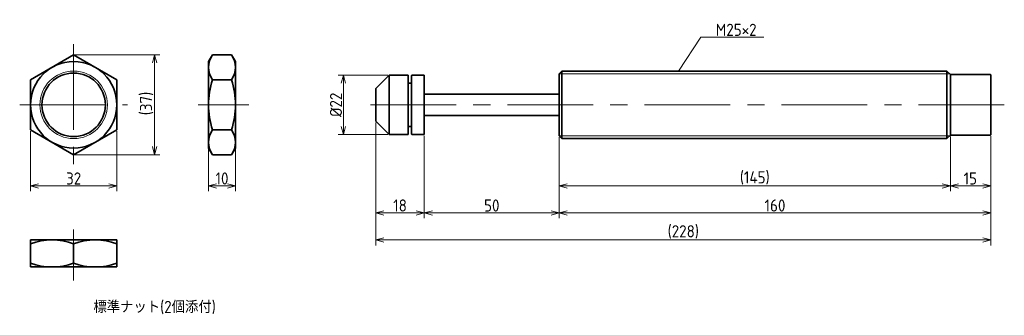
# Model space of a CAD drawing. Header units: millimetres. Extents: x 30 to 395, y 107 to 216.
import ezdxf

# ---------------------------------------------------------------- set-up
doc = ezdxf.new("R2010")
doc.units = ezdxf.units.MM
doc.linetypes.add('CENTER', pattern=[50.8, 31.75, -6.35, 6.35, -6.35])
doc.layers.get('0').update_dxf_attribs({"plot": 0})
doc.layers.add('図形', color=7, linetype='Continuous', lineweight=35)
doc.layers.add('寸法・文字', color=3, linetype='Continuous', lineweight=18)
doc.layers.get('0').off()
doc.styles.add('Dimension', font='isocp.shx', dxfattribs={"bigfont": 'bigfont.shx'})
doc.dimstyles.new('DXF用', dxfattribs={"dimtxt": 4.5, "dimasz": 3, "dimexe": 2, "dimexo": 0.5, "dimgap": 0.5, "dimtad": 1, "dimdec": 3, "dimdsep": 46, "dimtxsty": 'Dimension', "dimblk": 'OPEN30', "dimcen": 2.5, "dimclrd": 3, "dimclre": 3, "dimclrt": 3, "dimazin": 2, "dimtfac": 1, "dimtdec": 3, "dimtmove": 0, "dimatfit": 3, "dimldrblk": 'OPEN30', "dimfxl": 1, "dimlwd": 18, "dimlwe": 18, "dimarcsym": 0})

# ---------------------------------------------------------------- blocks, each defined once
blk = doc.blocks.new('_Open30')
at = {"color": 0, "linetype": 'ByBlock', "lineweight": -2}
for p, q in [((-1, 0.27), (0, 0)), ((0, 0), (-1, -0.27)), ((0, 0), (-1, 0))]:
    blk.add_line(p, q, dxfattribs=at)
blk = doc.blocks.new('*D1')
at = {"layer": 'Defpoints', "color": 0}
for p in [(34, 175.76), (66, 175.76), (66, 155)]:
    blk.add_point(p, dxfattribs=at)
at = {"layer": '寸法・文字', "color": 3, "lineweight": 18}
for p, q in [((34, 175.26), (34, 153)), ((66, 175.26), (66, 153)), ((37, 155), (63, 155))]:
    blk.add_line(p, q, dxfattribs=at)
at = {"layer": '寸法・文字', "color": 3, "lineweight": 18, "xscale": 3, "yscale": 3, "zscale": 3, "rotation": 180}
blk.add_blockref('_Open30', (34, 155), dxfattribs=at)
at = {"layer": '寸法・文字', "color": 3, "lineweight": 18, "xscale": 3, "yscale": 3, "zscale": 3}
blk.add_blockref('_Open30', (66, 155), dxfattribs=at)
at = {"layer": '寸法・文字', "color": 3, "insert": (50, 157.75), "char_height": 4.5, "attachment_point": 5, "style": 'Dimension'}
blk.add_mtext('32', dxfattribs=at)
blk = doc.blocks.new('*D2')
at = {"layer": 'Defpoints', "color": 0}
for p in [(50, 203.48), (50, 166.52), (80, 166.52)]:
    blk.add_point(p, dxfattribs=at)
at = {"layer": '寸法・文字', "color": 3, "lineweight": 18}
for p, q in [((50.5, 203.48), (82, 203.48)), ((80, 200.48), (80, 169.52)), ((50.5, 166.52), (82, 166.52))]:
    blk.add_line(p, q, dxfattribs=at)
at = {"layer": '寸法・文字', "color": 3, "lineweight": 18, "xscale": 3, "yscale": 3, "zscale": 3}
for p, rotation in [((80, 203.48), 90), ((80, 166.52), 270)]:
    blk.add_blockref('_Open30', p, dxfattribs=dict(at, rotation=rotation))
at = {"layer": '寸法・文字', "color": 3, "insert": (77.03, 185.49), "char_height": 4.5, "attachment_point": 5, "rotation": 90, "style": 'Dimension'}
blk.add_mtext('(37)', dxfattribs=at)
blk = doc.blocks.new('*D3')
at = {"layer": 'Defpoints', "color": 0}
for p in [(100, 169), (110, 169), (110, 155)]:
    blk.add_point(p, dxfattribs=at)
at = {"layer": '寸法・文字', "color": 3, "lineweight": 18}
for p, q in [((100, 168.5), (100, 153)), ((110, 168.5), (110, 153)), ((103, 155), (107, 155))]:
    blk.add_line(p, q, dxfattribs=at)
at = {"layer": '寸法・文字', "color": 3, "lineweight": 18, "xscale": 3, "yscale": 3, "zscale": 3, "rotation": 180}
blk.add_blockref('_Open30', (100, 155), dxfattribs=at)
at = {"layer": '寸法・文字', "color": 3, "lineweight": 18, "xscale": 3, "yscale": 3, "zscale": 3}
blk.add_blockref('_Open30', (110, 155), dxfattribs=at)
at = {"layer": '寸法・文字', "color": 3, "insert": (105, 157.75), "char_height": 4.5, "attachment_point": 5, "style": 'Dimension'}
blk.add_mtext('10', dxfattribs=at)
blk = doc.blocks.new('*D4')
at = {"layer": 'Defpoints', "color": 0}
for p in [(167, 196), (150, 174), (167, 174)]:
    blk.add_point(p, dxfattribs=at)
at = {"layer": '寸法・文字', "color": 3, "lineweight": 18}
for p, q in [((166.5, 196), (148, 196)), ((150, 193), (150, 177)), ((166.5, 174), (148, 174))]:
    blk.add_line(p, q, dxfattribs=at)
at = {"layer": '寸法・文字', "color": 3, "lineweight": 18, "xscale": 3, "yscale": 3, "zscale": 3}
for p, rotation in [((150, 196), 90), ((150, 174), 270)]:
    blk.add_blockref('_Open30', p, dxfattribs=dict(at, rotation=rotation))
at = {"layer": '寸法・文字', "color": 3, "insert": (147.25, 185), "char_height": 4.5, "attachment_point": 5, "rotation": 90, "style": 'Dimension'}
blk.add_mtext('%%c22', dxfattribs=at)
blk = doc.blocks.new('*D5')
at = {"layer": 'Defpoints', "color": 0}
for p in [(375, 173.75), (390, 173.95), (375, 155)]:
    blk.add_point(p, dxfattribs=at)
at = {"layer": '寸法・文字', "color": 3, "lineweight": 18}
for p, q in [((375, 173.25), (375, 153)), ((390, 173.45), (390, 153)), ((387, 155), (378, 155))]:
    blk.add_line(p, q, dxfattribs=at)
at = {"layer": '寸法・文字', "color": 3, "lineweight": 18, "xscale": 3, "yscale": 3, "zscale": 3, "rotation": 180}
blk.add_blockref('_Open30', (375, 155), dxfattribs=at)
at = {"layer": '寸法・文字', "color": 3, "lineweight": 18, "xscale": 3, "yscale": 3, "zscale": 3}
blk.add_blockref('_Open30', (390, 155), dxfattribs=at)
at = {"layer": '寸法・文字', "color": 3, "insert": (382.4, 157.75), "char_height": 4.5, "attachment_point": 5, "style": 'Dimension'}
blk.add_mtext('15', dxfattribs=at)
blk = doc.blocks.new('*D6')
at = {"layer": 'Defpoints', "color": 0}
for p in [(230, 173.5), (375, 173.75), (230, 155)]:
    blk.add_point(p, dxfattribs=at)
at = {"layer": '寸法・文字', "color": 3, "lineweight": 18}
for p, q in [((230, 173), (230, 153)), ((375, 173.25), (375, 153)), ((372, 155), (233, 155))]:
    blk.add_line(p, q, dxfattribs=at)
at = {"layer": '寸法・文字', "color": 3, "lineweight": 18, "xscale": 3, "yscale": 3, "zscale": 3, "rotation": 180}
blk.add_blockref('_Open30', (230, 155), dxfattribs=at)
at = {"layer": '寸法・文字', "color": 3, "lineweight": 18, "xscale": 3, "yscale": 3, "zscale": 3}
blk.add_blockref('_Open30', (375, 155), dxfattribs=at)
at = {"layer": '寸法・文字', "color": 3, "insert": (302.5, 157.975), "char_height": 4.5, "attachment_point": 5, "style": 'Dimension'}
blk.add_mtext('(145)', dxfattribs=at)
blk = doc.blocks.new('*D7')
at = {"layer": 'Defpoints', "color": 0}
for p in [(230, 173.5), (390, 173.95), (230, 145)]:
    blk.add_point(p, dxfattribs=at)
at = {"layer": '寸法・文字', "color": 3, "lineweight": 18}
for p, q in [((230, 173), (230, 143)), ((390, 173.45), (390, 143)), ((387, 145), (233, 145))]:
    blk.add_line(p, q, dxfattribs=at)
at = {"layer": '寸法・文字', "color": 3, "lineweight": 18, "xscale": 3, "yscale": 3, "zscale": 3, "rotation": 180}
blk.add_blockref('_Open30', (230, 145), dxfattribs=at)
at = {"layer": '寸法・文字', "color": 3, "lineweight": 18, "xscale": 3, "yscale": 3, "zscale": 3}
blk.add_blockref('_Open30', (390, 145), dxfattribs=at)
at = {"layer": '寸法・文字', "color": 3, "insert": (310, 147.75), "char_height": 4.5, "attachment_point": 5, "style": 'Dimension'}
blk.add_mtext('160', dxfattribs=at)
blk = doc.blocks.new('*D8')
at = {"layer": 'Defpoints', "color": 0}
for p in [(180, 174), (230, 173.5), (180, 145)]:
    blk.add_point(p, dxfattribs=at)
at = {"layer": '寸法・文字', "color": 3, "lineweight": 18}
for p, q in [((180, 173.5), (180, 143)), ((230, 173), (230, 143)), ((227, 145), (183, 145))]:
    blk.add_line(p, q, dxfattribs=at)
at = {"layer": '寸法・文字', "color": 3, "lineweight": 18, "xscale": 3, "yscale": 3, "zscale": 3, "rotation": 180}
blk.add_blockref('_Open30', (180, 145), dxfattribs=at)
at = {"layer": '寸法・文字', "color": 3, "lineweight": 18, "xscale": 3, "yscale": 3, "zscale": 3}
blk.add_blockref('_Open30', (230, 145), dxfattribs=at)
at = {"layer": '寸法・文字', "color": 3, "insert": (205, 147.75), "char_height": 4.5, "attachment_point": 5, "style": 'Dimension'}
blk.add_mtext('50', dxfattribs=at)
blk = doc.blocks.new('*D9')
at = {"layer": 'Defpoints', "color": 0}
for p in [(162, 179), (180, 174), (162, 145)]:
    blk.add_point(p, dxfattribs=at)
at = {"layer": '寸法・文字', "color": 3, "lineweight": 18}
for p, q in [((162, 178.5), (162, 143)), ((180, 173.5), (180, 143)), ((177, 145), (165, 145))]:
    blk.add_line(p, q, dxfattribs=at)
at = {"layer": '寸法・文字', "color": 3, "lineweight": 18, "xscale": 3, "yscale": 3, "zscale": 3, "rotation": 180}
blk.add_blockref('_Open30', (162, 145), dxfattribs=at)
at = {"layer": '寸法・文字', "color": 3, "lineweight": 18, "xscale": 3, "yscale": 3, "zscale": 3}
blk.add_blockref('_Open30', (180, 145), dxfattribs=at)
at = {"layer": '寸法・文字', "color": 3, "insert": (171, 147.75), "char_height": 4.5, "attachment_point": 5, "style": 'Dimension'}
blk.add_mtext('18', dxfattribs=at)
blk = doc.blocks.new('*D10')
at = {"layer": 'Defpoints', "color": 0}
for p in [(162, 179), (390, 173.95), (162, 135)]:
    blk.add_point(p, dxfattribs=at)
at = {"layer": '寸法・文字', "color": 3, "lineweight": 18}
for p, q in [((162, 178.5), (162, 133)), ((390, 173.45), (390, 133)), ((387, 135), (165, 135))]:
    blk.add_line(p, q, dxfattribs=at)
at = {"layer": '寸法・文字', "color": 3, "lineweight": 18, "xscale": 3, "yscale": 3, "zscale": 3, "rotation": 180}
blk.add_blockref('_Open30', (162, 135), dxfattribs=at)
at = {"layer": '寸法・文字', "color": 3, "lineweight": 18, "xscale": 3, "yscale": 3, "zscale": 3}
blk.add_blockref('_Open30', (390, 135), dxfattribs=at)
at = {"layer": '寸法・文字', "color": 3, "insert": (276, 137.975), "char_height": 4.5, "attachment_point": 5, "style": 'Dimension'}
blk.add_mtext('(228)', dxfattribs=at)

msp = doc.modelspace()

# ---------------------------------------------------------------- linework, layer by layer
at = {"layer": '図形', "color": 3, "linetype": 'CENTER', "lineweight": 18}
for p, q in [((50, 207.5), (50, 162.5)), ((30, 185), (70, 185)), ((96.1031, 185), (115, 185)), ((395, 185), (157, 185)), ((50, 138.8969), (50, 120))]:
    msp.add_line(p, q, dxfattribs=at)
at = {"layer": '図形'}
for p, q in [((50, 203.4752), (34, 194.2376)), ((66, 194.2376), (50, 203.4752)), ((100, 201), (101.4291, 203.4752)), ((100, 169), (100, 201)), ((101.4291, 203.4752), (108.5709, 203.4752)), ((110, 201), (108.5709, 203.4752)), ((110, 169), (110, 201)), ((231, 197.5), (230, 196.5)), ((231, 172.5), (231, 197.5)), ((373.75, 197.5), (231, 197.5)), ((373.75, 197.5), (373.75, 172.5)), ((373.75, 197.5), (375, 196.25)), ((34, 194.2376), (34, 175.7624)), ((66, 175.7624), (66, 194.2376)), ((101.4291, 194.2376), (108.5709, 194.2376)), ((167, 196), (162, 191)), ((167, 174), (167, 196)), ((174, 196), (167, 196)), ((174, 174), (174, 196)), ((175.4, 196), (175.2, 195.8)), ((175.2, 195.8), (175.2, 174.2)), ((175.4, 196), (180, 196)), ((180, 174), (180, 196)), ((230, 196.5), (230, 173.5)), ((230, 196.4175), (230, 173.5825)), ((375, 196.25), (375, 173.75)), ((375, 173.75), (375, 196.25)), ((389.8, 196.25), (375, 196.25)), ((389.8, 196.25), (390, 196.05)), ((390, 173.95), (390, 196.05)), ((162, 191), (162, 179)), ((174, 193), (175.2, 193)), ((230, 189), (180, 189)), ((180, 189), (180, 181)), ((230, 181), (230, 189)), ((162, 179), (167, 174)), ((180, 181), (230, 181)), ((34, 175.7624), (50, 166.5248)), ((50, 166.5248), (66, 175.7624)), ((101.4291, 175.7624), (108.5709, 175.7624)), ((174, 177), (175.2, 177)), ((167, 174), (174, 174)), ((175.4, 174), (175.2, 174.2)), ((175.4, 174), (180, 174)), ((230, 173.5), (231, 172.5)), ((373.75, 172.5), (231, 172.5)), ((373.75, 172.5), (375, 173.75)), ((375, 173.75), (389.8, 173.75)), ((389.8, 173.75), (390, 173.95)), ((100, 169), (101.4291, 166.5248)), ((110, 169), (108.5709, 166.5248)), ((101.4291, 166.5248), (108.5709, 166.5248)), ((34, 135), (66, 135)), ((34, 135), (34, 125)), ((50, 133.5709), (50, 126.4291)), ((66, 135), (66, 125)), ((34, 125), (66, 125))]:
    msp.add_line(p, q, dxfattribs=at)
at = {"layer": '図形', "color": 3, "lineweight": 18}
for p, q in [((230, 196.4175), (374.8325, 196.4175)), ((230, 173.5825), (374.8325, 173.5825))]:
    msp.add_line(p, q, dxfattribs=at)
at = {"layer": '図形'}
for radius in [16, 11.75]:
    msp.add_circle((50, 185), radius, dxfattribs=at)
at = {"layer": '図形', "color": 3, "lineweight": 18}
msp.add_circle((50, 185), 12.5, dxfattribs=at)
at = {"layer": '図形'}
for centre, radius, start, end in [((108.1786, 198.8564), 8.1786, 145.615753, 214.384248), ((101.8214, 198.8564), 8.1786, 325.615752, 34.384247), ((130.5709, 185), 30.5709, 162.412046, 197.587954), ((79.4291, 185), 30.5709, 342.412046, 17.587954), ((108.1786, 171.1436), 8.1786, 145.615752, 214.384247), ((101.8214, 171.1436), 8.1786, 325.615753, 34.384248), ((42, 111.8932), 23.1068, 69.743841, 110.256159), ((58, 111.8932), 23.1068, 69.743841, 110.25616), ((42, 148.1068), 23.1068, 249.743844, 290.256154), ((58, 148.1068), 23.1068, 249.743842, 290.256158)]:
    msp.add_arc(centre, radius, start, end, dxfattribs=at)

# ---------------------------------------------------------------- texts
at = {"layer": '寸法・文字', "insert": (288, 210.5), "char_height": 4.5, "attachment_point": 7, "style": 'Dimension'}
msp.add_mtext('M25×2', dxfattribs=at)
at = {"layer": '寸法・文字', "insert": (80, 110), "char_height": 4.5, "width": 75, "attachment_point": 5, "style": 'Dimension'}
msp.add_mtext('標準ナット(2個添付)', dxfattribs=at)

# ---------------------------------------------------------------- dimensions: what is measured, and where the dimension line sits
at = {"layer": '寸法・文字'}
dim = msp.add_linear_dim(base=(80, 166.5248), p1=(50, 203.4752), p2=(50, 166.5248), angle=90, text='(<>)', dimstyle='DXF用', override={"dimdec": 1}, dxfattribs=at)
dim.commit()
dim.dimension.update_dxf_attribs({"geometry": '*D2', "text_midpoint": (80, 185.4914), "dimtype": 160})
dim = msp.add_linear_dim(base=(150, 174), p1=(167, 196), p2=(167, 174), angle=90, text='%%c<>', dimstyle='DXF用', dxfattribs=at)
dim.commit()
dim.dimension.update_dxf_attribs({"geometry": '*D4', "text_midpoint": (150, 185), "dimtype": 160})
for base, p1, p2, picture, middle in [((162, 145), (180, 174), (162, 179), '*D9', (171, 145)), ((66, 155), (34, 175.7624), (66, 175.7624), '*D1', (50, 155)), ((180, 145), (230, 173.5), (180, 174), '*D8', (205, 145)), ((230, 145), (390, 173.95), (230, 173.5), '*D7', (310, 145)), ((375, 155), (390, 173.95), (375, 173.75), '*D5', (382.4, 155)), ((110, 155), (100, 169), (110, 169), '*D3', (105, 155))]:
    dim = msp.add_linear_dim(base=base, p1=p1, p2=p2, dimstyle='DXF用', dxfattribs=at)
    dim.commit()
    dim.dimension.update_dxf_attribs({"geometry": picture, "text_midpoint": middle, "dimtype": 160})
for base, p1, p2, picture, middle in [((162, 135), (390, 173.95), (162, 179), '*D10', (276, 135)), ((230, 155), (375, 173.75), (230, 173.5), '*D6', (302.5, 155))]:
    dim = msp.add_linear_dim(base=base, p1=p1, p2=p2, text='(<>)', dimstyle='DXF用', dxfattribs=at)
    dim.commit()
    dim.dimension.update_dxf_attribs({"geometry": picture, "text_midpoint": middle, "dimtype": 160})

# ---------------------------------------------------------------- leaders
at = {"layer": '寸法・文字', "annotation_type": 0, "has_hookline": 1, "hookline_direction": 0, "text_width": 17.8203}
msp.add_leader([(274.1667, 197.5), (282.5, 210), (287.5, 210)], dimstyle='DXF用', override={"dimgap": 0.5, "dimtad": 1}, dxfattribs=at)

doc.saveas('drawing.dxf')
